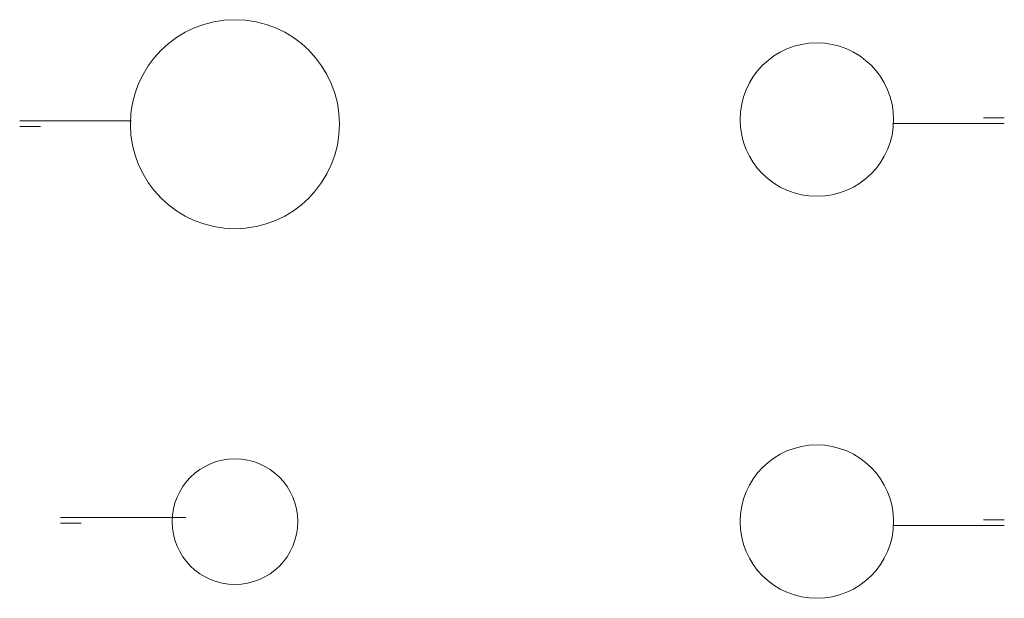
# Model space of a CAD drawing. Header units: inches. Extents: x -273 to 258, y 105 to 417.
import ezdxf

# ---------------------------------------------------------------- set-up
doc = ezdxf.new("R2010")
doc.units = ezdxf.units.IN
doc.header["$PDMODE"] = 2
doc.header["$PDSIZE"] = 0.03
doc.layers.add('Unnamed [1]', color=7, linetype='Continuous', lineweight=0)

msp = doc.modelspace()

# ---------------------------------------------------------------- linework, layer by layer
at = {"layer": 'Unnamed [1]', "color": 254, "linetype": 'Continuous', "lineweight": 0}
for p, q in [((-273.07, 362.73, 56.28), (-263.4, 362.73, 89.99)), ((-272.11, 362.73, 55), (-235.04, 362.73, 55)), ((-260.47, 362.73, 92.16), (-214.15, 362.73, 91.35)), ((-253.58, 362.73, 81.24), (-255.2, 362.73, 65.75)), ((-215.95, 362.73, 63), (-255.2, 362.73, 65.75)), ((-214.13, 362.73, 85.2), (-250.7, 362.73, 83.92)), ((-235.04, 362.73, 57.5), (-235.04, 362.73, 55)), ((-224.14, 362.73, 57.5), (-235.04, 362.73, 57.5)), ((-224.14, 362.73, 56.5), (-213.58, 362.73, 56.5)), ((-224.14, 362.73, 57.5), (-224.14, 362.73, 56.5)), ((-213.58, 362.73, 56.5), (-215.95, 362.73, 63)), ((-213.17, 362.73, 90.35), (-213.17, 362.73, 86.2)), ((198.17, 361.44, 90.35), (198.17, 361.44, 86.2)), ((198.58, 361.44, 56.5), (200.95, 361.44, 63)), ((209.14, 361.44, 56.5), (198.58, 361.44, 56.5)), ((199.13, 361.44, 85.2), (235.7, 361.44, 83.92)), ((245.47, 361.44, 92.16), (199.15, 361.44, 91.35)), ((200.95, 361.44, 63), (240.2, 361.44, 65.75)), ((209.14, 361.44, 57.5), (220.04, 361.44, 57.5)), ((209.14, 361.44, 57.5), (209.14, 361.44, 56.5)), ((220.04, 361.44, 57.5), (220.04, 361.44, 55)), ((257.11, 361.44, 55), (220.04, 361.44, 55)), ((238.58, 361.44, 81.24), (240.2, 361.44, 65.75)), ((246.9, 364.44, 55), (246.9, 364.44, 55.96)), ((257.11, 364.44, 55), (246.9, 364.44, 55)), ((258.07, 361.44, 56.28), (248.4, 361.44, 89.99)), ((257.3, 364.44, 58.96), (249.9, 364.44, 58.96)), ((258.07, 364.44, 56.28), (257.3, 364.44, 58.96)), ((-273.07, 359.73, 56.28), (-272.3, 359.73, 58.96)), ((-272.3, 359.73, 58.96), (-264.9, 359.73, 58.96)), ((-272.11, 359.73, 55), (-261.9, 359.73, 55)), ((-261.9, 359.73, 55), (-261.9, 359.73, 55.96)), ((-251.08, 148.73, 56.28), (-241.41, 148.73, 89.99)), ((-251.08, 145.73, 56.28), (-250.31, 145.73, 58.96)), ((-250.31, 145.73, 58.96), (-242.91, 145.73, 58.96)), ((-250.12, 148.73, 55), (-213.05, 148.73, 55)), ((-250.12, 145.73, 55), (-239.91, 145.73, 55)), ((-239.91, 145.73, 55), (-239.91, 145.73, 55.96)), ((-238.48, 148.73, 92.16), (-184.4, 148.73, 91.22)), ((-223.83, 148.73, 81.24), (-225.51, 148.73, 65.25)), ((-193.27, 148.73, 63), (-225.51, 148.73, 65.25)), ((-184.38, 148.73, 85.2), (-220.95, 148.73, 83.92)), ((-202.15, 148.73, 57.5), (-213.05, 148.73, 57.5)), ((-213.05, 148.73, 57.5), (-213.05, 148.73, 55)), ((-202.15, 148.73, 56.5), (-190.9, 148.73, 56.5)), ((-202.15, 148.73, 56.5), (-202.15, 148.73, 57.5)), ((-190.9, 148.73, 56.5), (-193.27, 148.73, 63)), ((-183.42, 148.73, 90.22), (-183.42, 148.73, 86.2)), ((198.17, 144.44, 90.35), (198.17, 144.44, 86.2)), ((198.58, 144.44, 56.5), (200.95, 144.44, 63)), ((209.14, 144.44, 56.5), (198.58, 144.44, 56.5)), ((199.13, 144.44, 85.2), (235.7, 144.44, 83.92)), ((245.47, 144.44, 92.16), (199.15, 144.44, 91.35)), ((200.95, 144.44, 63), (240.2, 144.44, 65.75)), ((209.14, 144.44, 57.5), (220.04, 144.44, 57.5)), ((209.14, 144.44, 57.5), (209.14, 144.44, 56.5)), ((220.04, 144.44, 57.5), (220.04, 144.44, 55)), ((257.11, 144.44, 55), (220.04, 144.44, 55)), ((238.58, 144.44, 81.24), (240.2, 144.44, 65.75)), ((246.9, 147.44, 55), (246.9, 147.44, 55.96)), ((257.11, 147.44, 55), (246.9, 147.44, 55)), ((258.07, 144.44, 56.28), (248.4, 144.44, 89.99)), ((257.3, 147.44, 58.96), (249.9, 147.44, 58.96)), ((258.07, 147.44, 56.28), (257.3, 147.44, 58.96))]:
    msp.add_line(p, q, dxfattribs=at)
for centre, radius in [((-157, 361, 56), 56.4), ((157, 363.5, 56), 41.4), ((157, 146.5, 56), 41.4), ((-157, 146.5, 56.5), 33.9)]:
    msp.add_circle(centre, radius, dxfattribs=at)
at = {"layer": 'Unnamed [1]', "color": 254, "linetype": 'Continuous', "lineweight": 0, "extrusion": (0, -1, 0)}
for centre, radius, start, end in [((-272.11, 56, -362.73), 1, 164, 270), ((-260.52, 89.16, -362.73), 3, 89, 164), ((-250.59, 80.93, -362.73), 3, 92, 174), ((-214.17, 90.35, -362.73), 1, 0, 89), ((-214.17, 86.2, -362.73), 1, 272, 360), ((-272.11, 56, -359.73), 1, 164, 270), ((-264.9, 55.96, -359.73), 3, 0, 90), ((-250.12, 56, -148.73), 1, 164, 270), ((-250.12, 56, -145.73), 1, 164, 270), ((-242.91, 55.96, -145.73), 3, 0, 90), ((-238.53, 89.16, -148.73), 3, 89, 164), ((-220.84, 80.93, -148.73), 3, 92, 174), ((-184.42, 90.22, -148.73), 1, 0, 89), ((-184.42, 86.2, -148.73), 1, 272, 360)]:
    msp.add_arc(centre, radius, start, end, dxfattribs=at)
at = {"layer": 'Unnamed [1]', "color": 254, "linetype": 'Continuous', "lineweight": 0, "extrusion": (0, 1, 0)}
for centre, radius, start, end in [((-199.17, 90.35, 361.44), 1, 0, 89), ((-199.17, 86.2, 361.44), 1, 272, 360), ((-235.59, 80.93, 361.44), 3, 92, 174), ((-245.52, 89.16, 361.44), 3, 89, 164), ((-249.9, 55.96, 364.44), 3, 0, 90), ((-257.11, 56, 364.44), 1, 164, 270), ((-257.11, 56, 361.44), 1, 164, 270), ((-199.17, 90.35, 144.44), 1, 0, 89), ((-199.17, 86.2, 144.44), 1, 272, 360), ((-235.59, 80.93, 144.44), 3, 92, 174), ((-245.52, 89.16, 144.44), 3, 89, 164), ((-249.9, 55.96, 147.44), 3, 0, 90), ((-257.11, 56, 147.44), 1, 164, 270), ((-257.11, 56, 144.44), 1, 164, 270)]:
    msp.add_arc(centre, radius, start, end, dxfattribs=at)
at = {"layer": 'Unnamed [1]', "color": 254, "linetype": 'Continuous', "lineweight": 0}
for p in [(-213.04, 362.73, 56), (198.04, 361.44, 56), (198.04, 144.44, 56)]:
    msp.add_point(p, dxfattribs=at)

doc.saveas('drawing.dxf')
